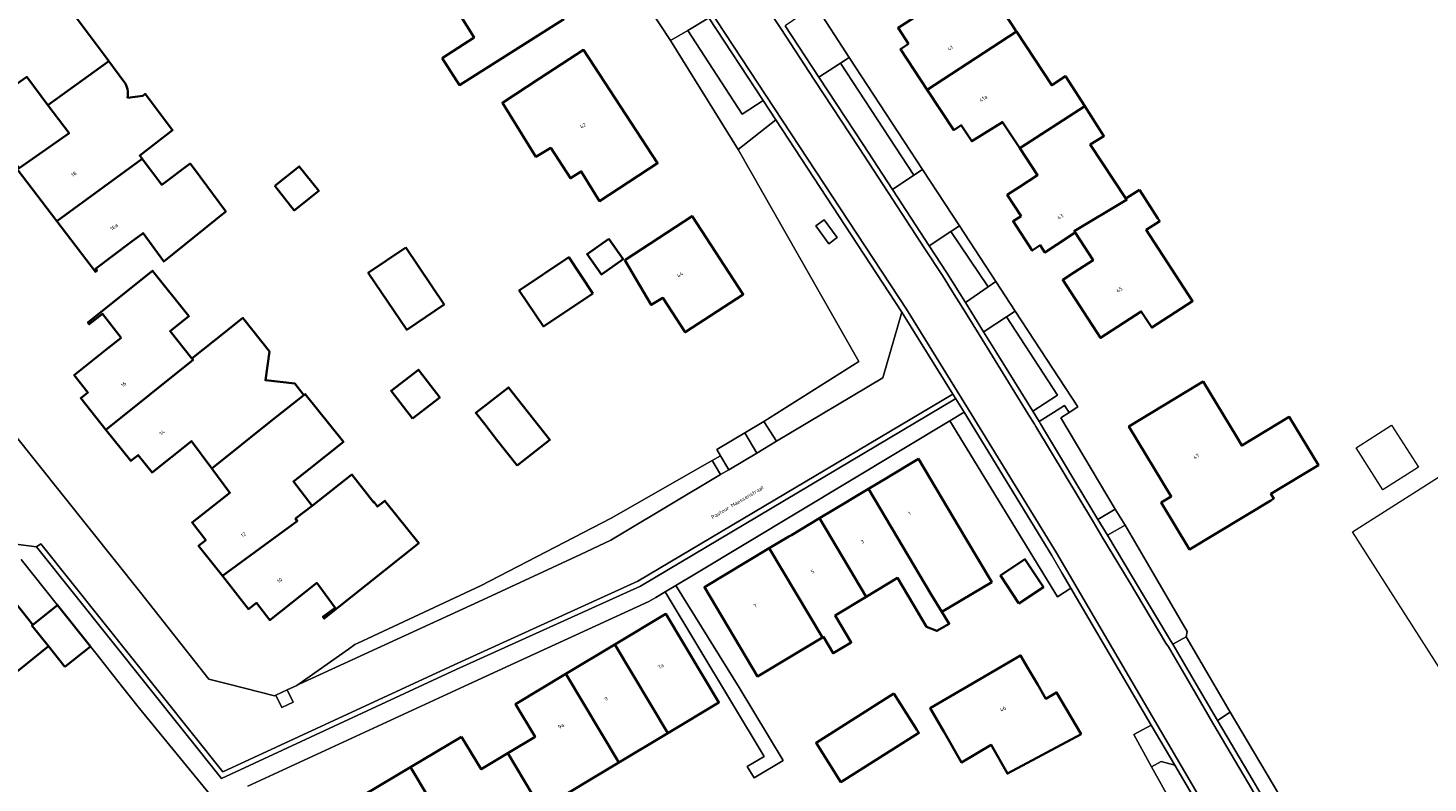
# Model space of a CAD drawing. Header units: metres. Extents: x 201541 to 204988, y 387833 to 394342.
# Tile 63 of 214: x 204120 to 204253, y 389491 to 389562. Entities that reach past the tile are written whole.
import ezdxf
from ezdxf.enums import TextEntityAlignment as Align

# ---------------------------------------------------------------- set-up
doc = ezdxf.new("R2010")
doc.units = ezdxf.units.M
doc.layers.get('Defpoints').update_dxf_attribs({"lineweight": 25})
for name, color, linetype, lineweight in [('B-WE-IE-TERREINAFSCHEIDING_KUNSTMATIG_MUUR-G', 90, 'IE-TERREINAFSCHEIDING-KUNSTMATIG-DICHT', 18), ('B-WE-OG-BEBOUWING-GV', 7, 'Continuous', 35), ('B-WE-OG-BEBOUWING-T18', 10, 'Continuous', 18), ('B-WE-OG-TERREIN_CULTUURSCHEIDING-GV', 7, 'Continuous', 18), ('B-WE-OG-TERREIN_ERF-GV', 7, 'Continuous', 18), ('B-WE-OG-TERREIN_ONBEGROEID-GV', 7, 'Continuous', 18), ('B-WE-VH-VERHARDING_ASFALT-GV', 252, 'Continuous', 18), ('B-WE-VH-VERHARDING_BETONSTRAATSTEEN-GV', 252, 'Continuous', 18), ('B-WE-VH-VERHARDING_OPEN-GV', 252, 'Continuous', 18), ('B-WE-VH-VERHARDING_STRAATBAKSTEEN-GV', 252, 'Continuous', 18), ('B-WE-VH-VERHARDING_TEGEL-GV', 252, 'Continuous', 18)]:
    doc.layers.add(name, color=color, linetype=linetype, lineweight=lineweight)
doc.styles.add('NLCS-ISO-M200-T18', font='NLCS-ISO.ttf', dxfattribs={"height": 0.36})
doc.linetypes.add('IE-TERREINAFSCHEIDING-KUNSTMATIG-DICHT', pattern='A,8,-1,[82,NLCS.SHX,S=0.75,R=90,X=0,Y=0],-1', length=10)

msp = doc.modelspace()

# ---------------------------------------------------------------- linework, layer by layer
at = {"layer": 'B-WE-IE-TERREINAFSCHEIDING_KUNSTMATIG_MUUR-G'}
for points in [[(204180.676, 389561.143), (204187.135, 389550.794)], [(204217.787, 389525.309), (204218.567, 389525.809)], [(204222.927, 389516.648), (204217.787, 389525.309)], [(204226.339, 389510.942), (204223.904, 389515.131)], [(204229.787, 389505.009), (204226.339, 389510.942)], [(204230.22, 389485.288), (204226.388, 389492.157)]]:
    msp.add_lwpolyline(points, dxfattribs=at)
at = {"layer": 'B-WE-OG-BEBOUWING-GV'}
for points in [[(204203.313, 389560.827), (204202.555, 389560.335), (204205.081, 389556.48), (204213.572, 389562.008), (204213.478, 389562.152), (204210.224, 389567.117), (204211.531, 389567.957), (204209.685, 389570.777), (204203.529, 389566.774), (204205.207, 389564.227), (204203.465, 389563.096), (204202.321, 389562.354)], [(204158.982, 389559.486), (204160.654, 389556.92), (204170.541, 389563.19), (204166.956, 389568.845), (204160.678, 389564.866), (204160.105, 389564.504), (204162.033, 389561.456)], [(204114.607, 389554.19), (204114.717, 389554.045), (204114.876, 389554.166), (204114.737, 389554.349), (204119.528, 389557.691), (204121.541, 389555.017), (204127.327, 389559.198), (204127.08, 389559.529), (204121.472, 389567.04), (204119.048, 389565.23), (204110.912, 389559.067)], [(204205.081, 389556.48), (204207.596, 389552.641), (204208.322, 389553.112), (204209.309, 389551.592), (204210.482, 389552.322), (204212.229, 389553.409), (204213.881, 389550.916), (204220.05, 389554.915), (204218.22, 389557.753), (204216.915, 389556.906), (204213.572, 389562.008)], [(204169.322, 389550.971), (204171.187, 389548.073), (204172.216, 389548.72), (204173.953, 389545.908), (204179.461, 389549.5), (204172.44, 389560.269), (204168.252, 389557.539), (204164.723, 389555.239), (204167.911, 389550.118)], [(204213.997, 389544.484), (204213.24, 389543.989), (204215.059, 389541.205), (204215.815, 389541.7), (204216.255, 389541.026), (204217.356, 389541.752), (204219.127, 389542.92), (204219.045, 389543.046), (204224.022, 389546.016), (204223.94, 389546.142), (204220.575, 389551.288), (204221.877, 389552.083), (204220.05, 389554.915), (204213.881, 389550.916), (204215.565, 389548.373), (204213.816, 389547.23), (204212.685, 389546.492)], [(204129.408, 389541.989), (204130.573, 389542.866), (204132.551, 389540.154), (204138.428, 389544.905), (204135.357, 389549.052), (204135.058, 389549.463), (204132.352, 389547.453), (204130.504, 389549.916), (204122.379, 389544), (204126.052, 389539.173), (204126.211, 389539.294), (204126.072, 389539.477)], [(204143.091, 389547.351), (204144.95, 389545.017), (204147.273, 389546.868), (204145.414, 389549.201)], [(204225.25, 389546.972), (204223.94, 389546.142), (204224.022, 389546.016), (204219.045, 389543.046), (204219.127, 389542.92), (204220.845, 389540.288), (204219.086, 389539.14), (204217.964, 389538.408), (204221.556, 389532.906), (204225.416, 389535.427), (204226.428, 389533.878), (204230.302, 389536.407), (204225.888, 389543.17), (204227.17, 389544), (204227.004, 389544.257)], [(204176.344, 389540.299), (204178.858, 389536.045), (204179.969, 389536.709), (204182.089, 389533.447), (204187.608, 389537.035), (204182.743, 389544.481)], [(204155.539, 389541.48), (204151.98, 389539.078), (204155.624, 389533.681), (204159.182, 389536.083)], [(204174.826, 389542.312), (204172.77, 389540.867), (204174.135, 389538.924), (204176.191, 389540.369)], [(204173.319, 389537.133), (204171.023, 389540.568), (204166.317, 389537.423), (204168.612, 389533.988)], [(204128.493, 389532.927), (204127.203, 389531.898), (204124.038, 389529.371), (204125.346, 389527.732), (204124.657, 389527.183), (204127.048, 389524.187), (204135.335, 389530.813), (204135.214, 389530.963), (204133.153, 389533.542), (204134.931, 389534.968), (204131.465, 389539.291), (204125.331, 389534.374), (204125.462, 389534.205), (204126.728, 389535.192)], [(204137.113, 389520.51), (204142.725, 389524.991), (204145.864, 389527.477), (204144.999, 389528.571), (204142.21, 389528.874), (204142.583, 389531.625), (204140.161, 389534.687), (204140.069, 389534.803), (204138.444, 389533.518), (204135.214, 389530.963), (204135.335, 389530.813), (204127.048, 389524.187), (204129.42, 389521.215), (204130.117, 389521.771), (204131.443, 389520.11), (204135.187, 389523.098)], [(204156.185, 389525.244), (204158.772, 389527.24), (204156.733, 389529.884), (204154.145, 389527.888)], [(204166.128, 389520.772), (204169.229, 389523.212), (204166.137, 389527.141), (204165.297, 389528.208), (204162.192, 389525.771), (204163.035, 389524.7), (204164.162, 389523.269)], [(204230.823, 389528.469), (204224.243, 389524.501), (204228.267, 389517.83), (204227.318, 389517.258), (204230.003, 389512.807), (204237.722, 389517.464), (204238.006, 389517.635), (204237.738, 389518.08), (204242.257, 389520.804), (204239.483, 389525.404), (204234.965, 389522.679), (204234.453, 389523.528), (204231.3, 389528.757)], [(204146.632, 389516.967), (204144.871, 389519.248), (204146.356, 389520.429), (204149.607, 389523.017), (204145.983, 389527.571), (204145.864, 389527.477), (204142.725, 389524.991), (204137.113, 389520.51), (204138.831, 389518.2), (204135.232, 389515.355), (204136.538, 389513.704), (204135.848, 389513.158), (204138.119, 389510.287), (204145.233, 389515.511), (204145.063, 389515.743)], [(204201.478, 389519.744), (204201.204, 389519.58), (204199.488, 389518.552), (204205.467, 389508.525), (204206.484, 389506.884), (204211.217, 389509.702), (204208.69, 389513.946), (204204.249, 389521.404)], [(204146.632, 389516.967), (204145.063, 389515.743), (204145.233, 389515.511), (204138.119, 389510.287), (204140.606, 389507.143), (204141.347, 389507.729), (204142.634, 389506.102), (204147.085, 389509.623), (204147.275, 389509.383), (204148.829, 389507.27), (204147.659, 389506.41), (204147.787, 389506.237), (204151.797, 389509.438), (204156.773, 389513.409), (204153.654, 389517.315), (204153.557, 389517.436), (204152.845, 389516.88), (204152.515, 389517.333), (204152.462, 389517.294), (204150.415, 389519.919)], [(204199.488, 389518.552), (204197.756, 389517.515), (204197.505, 389517.364), (204194.84, 389515.767), (204199.281, 389508.317), (204202.258, 389510.098), (204203.787, 389507.541), (204205.003, 389505.462), (204205.997, 389505.064), (204207.183, 389505.757), (204206.484, 389506.884), (204205.467, 389508.525)], [(204191.931, 389514.025), (204190.081, 389512.917), (204195.146, 389504.447), (204195.223, 389504.493), (204196.146, 389502.949), (204197.862, 389503.975), (204196.323, 389506.548), (204199.281, 389508.317), (204194.84, 389515.767), (204192.186, 389514.177)], [(204116.584, 389510.048), (204114.762, 389512.32), (204113.742, 389511.495), (204111.083, 389509.344), (204107.62, 389506.543), (204112.227, 389501.074), (204111, 389500.07), (204113.468, 389497.072), (204121.578, 389503.632), (204120.024, 389505.575), (204120.113, 389505.646), (204119.503, 389506.407)], [(204195.146, 389504.447), (204190.081, 389512.917), (204183.907, 389509.218), (204188.971, 389500.753)], [(204213.8, 389507.687), (204216.117, 389509.211), (204214.366, 389511.873), (204212.049, 389510.349)], [(204123.158, 389501.658), (204125.584, 389503.592), (204122.454, 389507.519), (204120.113, 389505.646), (204120.024, 389505.575), (204121.578, 389503.632)], [(204175.404, 389503.77), (204180.443, 389495.365), (204185.294, 389498.273), (204180.255, 389506.678)], [(204180.443, 389495.365), (204175.404, 389503.77), (204170.755, 389500.983), (204175.794, 389492.577)], [(204219.694, 389495.246), (204217.379, 389499.224), (204216.347, 389498.624), (204215.546, 389500), (204214.709, 389501.438), (204213.953, 389502.737), (204211.296, 389501.191), (204205.369, 389497.742), (204206.553, 389495.673), (204206.65, 389495.505), (204208.324, 389492.58), (204211.161, 389494.244), (204212.706, 389491.511)], [(204170.755, 389500.983), (204165.979, 389498.12), (204167.83, 389495.021), (204165.227, 389493.45), (204168.4, 389488.144), (204175.794, 389492.577)], [(204201.924, 389499.117), (204194.524, 389494.44), (204196.886, 389490.703), (204204.286, 389495.381), (204204.096, 389495.682)], [(204160.845, 389495.022), (204155.994, 389492.127), (204161.014, 389483.715), (204165.578, 389486.452), (204167.311, 389483.562), (204170.129, 389485.238), (204168.4, 389488.144), (204165.227, 389493.45), (204162.704, 389491.927)], [(204161.014, 389483.715), (204155.994, 389492.127), (204151.538, 389489.468), (204151.28, 389489.314), (204156.309, 389480.894), (204156.555, 389481.041)]]:
    msp.add_lwpolyline(points, close=True, dxfattribs=at)
for points in [[(204128.767, 389557.27), (204127.327, 389559.198), (204121.541, 389555.017), (204123.547, 389552.352), (204118.81, 389549.02), (204118.67, 389549.204), (204118.511, 389549.083), (204118.618, 389548.943), (204122.379, 389544)], [(204122.379, 389544), (204130.504, 389549.916), (204130.269, 389550.23), (204133.387, 389552.633), (204130.767, 389556.084), (204130.556, 389555.895), (204129.109, 389555.723)]]:
    msp.add_lwpolyline(points, dxfattribs=at)
msp.add_lwpolyline([(204129.109, 389555.723, 0.2093521), (204128.767, 389557.27)], format="xyb", dxfattribs=at)
at = {"layer": 'B-WE-OG-TERREIN_CULTUURSCHEIDING-GV'}
for points in [[(204184.326, 389563.298), (204182.334, 389562.122), (204187.496, 389554.163), (204189.482, 389555.45)], [(204194.794, 389557.668), (204198.996, 389551.263), (204201.785, 389546.995), (204203.811, 389548.359), (204196.834, 389559.005)], [(204190.684, 389553.62), (204187.135, 389550.794), (204198.45, 389530.899), (204198.576, 389530.653), (204189.555, 389524.959), (204190.755, 389523.082), (204200.871, 389529.123), (204202.68, 389535.36)], [(204195.72, 389541.846), (204194.499, 389543.551), (204195.296, 389544.13), (204196.531, 389542.427)], [(204205.277, 389541.653), (204206.945, 389539.1), (204208.718, 389536.252), (204210.859, 389537.75), (204207.327, 389542.998)], [(204215.109, 389525.938), (204217.476, 389527.478), (204212.623, 389534.9), (204210.489, 389533.505), (204210.444, 389533.48), (204211.71, 389531.447)], [(204218.74, 389509.129), (204217.884, 389510.588), (204216.926, 389512.223), (204208.587, 389525.841), (204207.22, 389525.02), (204217.463, 389508.301)], [(204217.083, 389525.827), (204215.709, 389524.966), (204215.844, 389524.747), (204221.303, 389515.646), (204222.927, 389516.648), (204217.787, 389525.309), (204218.567, 389525.809), (204218.127, 389526.482)], [(204145.2, 389499.898), (204145.421, 389500), (204162.857, 389508.033), (204172.13, 389512.343), (204175.031, 389513.691), (204175.96, 389514.246), (204185.454, 389519.915), (204184.943, 389520.773), (204184.654, 389521.258), (204175.065, 389515.781), (204162.624, 389509.359), (204150.97, 389503.911), (204150.71, 389503.79), (204150.086, 389503.349)], [(204222.199, 389514.151), (204224.683, 389510.011), (204228.193, 389504.159), (204228.422, 389503.805), (204229.671, 389504.506), (204229.787, 389505.009), (204226.339, 389510.942), (204223.904, 389515.131)], [(204228.601, 389492.306), (204227.306, 389492.659), (204226.388, 389492.157), (204230.22, 389485.288), (204232.077, 389486.377), (204231.385, 389487.556)]]:
    msp.add_lwpolyline(points, close=True, dxfattribs=at)
msp.add_lwpolyline([(204258.091, 389482.862), (204252.465, 389479.418), (204249.124, 389478.079), (204246.06, 389478.666), (204243.524, 389481.086), (204233.879, 389497.338), (204232.663, 389496.556), (204236.045, 389490.831), (204242.257, 389480.187)], dxfattribs=at)
at = {"layer": 'B-WE-OG-TERREIN_ERF-GV'}
for points in [[(204155.159, 389565.902), (204154.757, 389565.635), (204153.248, 389568.082), (204153.593, 389568.303), (204163.371, 389574.501), (204166.956, 389568.845), (204170.541, 389563.19), (204160.654, 389556.92), (204158.982, 389559.486), (204162.033, 389561.456), (204160.105, 389564.504), (204158.043, 389567.765), (204155.622, 389566.201)], [(204164.723, 389555.239), (204168.252, 389557.539), (204172.44, 389560.269), (204179.461, 389549.5), (204173.953, 389545.908), (204172.216, 389548.72), (204171.187, 389548.073), (204169.322, 389550.971), (204167.911, 389550.118)], [(204143.091, 389547.351), (204145.414, 389549.201), (204147.273, 389546.868), (204144.95, 389545.017)], [(204179.969, 389536.709), (204178.858, 389536.045), (204176.344, 389540.299), (204182.743, 389544.481), (204187.608, 389537.035), (204182.089, 389533.447)], [(204155.539, 389541.48), (204159.182, 389536.083), (204155.624, 389533.681), (204151.98, 389539.078)], [(204174.826, 389542.312), (204176.191, 389540.369), (204174.135, 389538.924), (204172.77, 389540.867)], [(204173.319, 389537.133), (204168.612, 389533.988), (204166.317, 389537.423), (204171.023, 389540.568)], [(204144.871, 389519.248), (204146.632, 389516.967), (204150.415, 389519.919), (204152.462, 389517.294), (204152.515, 389517.333), (204152.845, 389516.88), (204153.557, 389517.436), (204153.654, 389517.315), (204156.773, 389513.409), (204151.797, 389509.438), (204147.787, 389506.237), (204147.659, 389506.41), (204148.829, 389507.27), (204147.275, 389509.383), (204147.085, 389509.623), (204142.634, 389506.102), (204141.347, 389507.729), (204140.606, 389507.143), (204138.119, 389510.287), (204135.848, 389513.158), (204136.538, 389513.704), (204135.232, 389515.355), (204138.831, 389518.2), (204137.113, 389520.51), (204135.187, 389523.098), (204131.443, 389520.11), (204130.117, 389521.771), (204129.42, 389521.215), (204127.048, 389524.187), (204124.657, 389527.183), (204125.346, 389527.732), (204124.038, 389529.371), (204127.203, 389531.898), (204128.493, 389532.927), (204126.728, 389535.192), (204125.462, 389534.205), (204125.331, 389534.374), (204131.465, 389539.291), (204134.931, 389534.968), (204133.153, 389533.542), (204135.214, 389530.963), (204138.444, 389533.518), (204140.069, 389534.803), (204140.161, 389534.687), (204142.583, 389531.625), (204142.21, 389528.874), (204144.999, 389528.571), (204145.864, 389527.477), (204145.983, 389527.571), (204149.607, 389523.017), (204146.356, 389520.429)], [(204156.185, 389525.244), (204154.145, 389527.888), (204156.733, 389529.884), (204158.772, 389527.24)], [(204165.297, 389528.208), (204166.137, 389527.141), (204169.229, 389523.212), (204166.128, 389520.772), (204164.162, 389523.269), (204163.035, 389524.7), (204162.192, 389525.771)], [(204237.722, 389517.464), (204230.003, 389512.807), (204227.318, 389517.258), (204228.267, 389517.83), (204224.243, 389524.501), (204230.823, 389528.469), (204231.3, 389528.757), (204234.453, 389523.528), (204234.965, 389522.679), (204239.483, 389525.404), (204242.257, 389520.804), (204237.738, 389518.08), (204238.006, 389517.635)], [(204245.828, 389522.456), (204249.196, 389524.614), (204251.747, 389520.632), (204248.379, 389518.474)], [(204197.756, 389517.515), (204199.488, 389518.552), (204201.204, 389519.58), (204201.478, 389519.744), (204204.249, 389521.404), (204208.69, 389513.946), (204211.217, 389509.702), (204206.484, 389506.884), (204207.183, 389505.757), (204205.997, 389505.064), (204205.003, 389505.462), (204203.787, 389507.541), (204202.258, 389510.098), (204199.281, 389508.317), (204196.323, 389506.548), (204197.862, 389503.975), (204196.146, 389502.949), (204195.223, 389504.493), (204195.146, 389504.447), (204188.971, 389500.753), (204183.907, 389509.218), (204190.081, 389512.917), (204191.931, 389514.025), (204192.186, 389514.177), (204194.84, 389515.767), (204197.505, 389517.364)], [(204269.257, 389499.564), (204259.093, 389493.099), (204254.98, 389499.621), (204254.738, 389500), (204245.504, 389514.467), (204255.657, 389520.948), (204268.98, 389500)], [(204213.8, 389507.687), (204212.049, 389510.349), (204214.366, 389511.873), (204216.117, 389509.211)], [(204206.65, 389495.505), (204206.553, 389495.673), (204205.369, 389497.742), (204211.296, 389501.191), (204213.953, 389502.737), (204214.709, 389501.438), (204215.546, 389500), (204216.347, 389498.624), (204217.379, 389499.224), (204219.694, 389495.246), (204212.706, 389491.511), (204211.161, 389494.244), (204208.324, 389492.58)], [(204204.286, 389495.381), (204196.886, 389490.703), (204194.524, 389494.44), (204201.924, 389499.117), (204204.096, 389495.682)]]:
    msp.add_lwpolyline(points, close=True, dxfattribs=at)
for points in [[(204121.472, 389567.04), (204127.08, 389559.529), (204127.327, 389559.198), (204128.767, 389557.27)], [(204210.224, 389567.117), (204213.478, 389562.152), (204213.572, 389562.008), (204216.915, 389556.906), (204218.22, 389557.753), (204220.05, 389554.915), (204221.877, 389552.083), (204220.575, 389551.288), (204223.94, 389546.142), (204225.25, 389546.972), (204227.004, 389544.257), (204227.17, 389544), (204225.888, 389543.17), (204230.302, 389536.407), (204226.428, 389533.878), (204225.416, 389535.427), (204221.556, 389532.906), (204217.964, 389538.408), (204219.086, 389539.14), (204220.845, 389540.288), (204219.127, 389542.92), (204217.356, 389541.752), (204216.255, 389541.026), (204215.815, 389541.7), (204215.059, 389541.205), (204213.24, 389543.989), (204213.997, 389544.484), (204212.685, 389546.492), (204213.816, 389547.23), (204215.565, 389548.373), (204213.881, 389550.916), (204212.229, 389553.409), (204210.482, 389552.322), (204209.309, 389551.592), (204208.322, 389553.112), (204207.596, 389552.641), (204205.081, 389556.48), (204202.555, 389560.335), (204203.313, 389560.827), (204202.321, 389562.354)], [(204118.093, 389524.069), (204130.342, 389508.73), (204136.821, 389500.479), (204138.73, 389500), (204143.062, 389498.913), (204143.208, 389498.98), (204144.279, 389499.474), (204145.2, 389499.898), (204150.086, 389503.349), (204150.71, 389503.79), (204150.97, 389503.911), (204162.624, 389509.359), (204175.065, 389515.781), (204184.654, 389521.258), (204185.445, 389521.71), (204185.093, 389522.301), (204187.741, 389523.879), (204189.555, 389524.959), (204198.576, 389530.653), (204198.45, 389530.899), (204187.135, 389550.794), (204180.676, 389561.143), (204178.73, 389564.136)], [(204194.453, 389564.485), (204197.677, 389559.557), (204204.645, 389548.906), (204208.149, 389543.551), (204211.612, 389538.257), (204213.453, 389535.443), (204219.401, 389526.352), (204218.567, 389525.809), (204217.787, 389525.309), (204222.927, 389516.648), (204223.904, 389515.131), (204226.339, 389510.942), (204229.787, 389505.009), (204229.671, 389504.506), (204232.316, 389500), (204233.879, 389497.338), (204243.524, 389481.086), (204246.06, 389478.666), (204249.124, 389478.079), (204252.465, 389479.418), (204258.091, 389482.862)], [(204118.81, 389549.02), (204123.547, 389552.352), (204121.541, 389555.017), (204119.528, 389557.691)], [(204129.109, 389555.723), (204130.556, 389555.895), (204130.767, 389556.084), (204133.387, 389552.633), (204130.269, 389550.23), (204130.504, 389549.916), (204132.352, 389547.453), (204135.058, 389549.463), (204135.357, 389549.052), (204138.428, 389544.905), (204132.551, 389540.154), (204130.573, 389542.866), (204129.408, 389541.989), (204126.072, 389539.477), (204126.211, 389539.294), (204126.052, 389539.173), (204122.379, 389544), (204118.618, 389548.943)], [(204230.22, 389485.288), (204226.388, 389492.157), (204224.704, 389495.24), (204226.369, 389496.113), (204224.091, 389500), (204218.74, 389509.129), (204217.463, 389508.301), (204207.22, 389525.02), (204183.156, 389510.57), (204181.205, 389509.398), (204187.229, 389499.701), (204191.384, 389492.762), (204188.629, 389491.112), (204187.986, 389492.185), (204189.588, 389493.144), (204180.191, 389508.789), (204179.302, 389508.255), (204178.625, 389507.849), (204165.859, 389501.993), (204161.533, 389500), (204140.534, 389490.325)], [(204119.503, 389506.407), (204120.113, 389505.646), (204122.454, 389507.519), (204119.011, 389511.844)], [(204151.538, 389489.468), (204155.994, 389492.127), (204160.845, 389495.022), (204162.704, 389491.927), (204165.227, 389493.45), (204167.83, 389495.021), (204165.979, 389498.12), (204170.755, 389500.983), (204175.404, 389503.77), (204180.255, 389506.678), (204185.294, 389498.273), (204180.443, 389495.365), (204175.794, 389492.577), (204168.4, 389488.144)], [(204091.752, 389459.583), (204137.739, 389488.554), (204137.46, 389488.909), (204137.304, 389489.098), (204130.225, 389497.703), (204128.414, 389500), (204126.204, 389502.803), (204125.584, 389503.592), (204123.158, 389501.658), (204121.578, 389503.632), (204113.468, 389497.072)]]:
    msp.add_lwpolyline(points, dxfattribs=at)
msp.add_lwpolyline([(204128.767, 389557.27, -0.2093521), (204129.109, 389555.723)], format="xyb", dxfattribs=at)
at = {"layer": 'B-WE-OG-TERREIN_ONBEGROEID-GV'}
msp.add_lwpolyline([(204144.279, 389499.474), (204143.208, 389498.98), (204143.758, 389497.809), (204144.825, 389498.311)], close=True, dxfattribs=at)
at = {"layer": 'B-WE-VH-VERHARDING_ASFALT-GV'}
for points in [[(204081.803, 389720.6), (204082.383, 389719.713), (204084.281, 389716.796), (204102.317, 389689.293), (204120.691, 389661.312), (204124.546, 389655.552), (204174.869, 389578.606), (204203.101, 389535.629), (204209.013, 389526.103), (204217.355, 389512.48), (204237.901, 389477.438), (204238.27, 389476.732), (204238.586, 389476.001), (204238.848, 389475.249), (204239.054, 389474.48), (204248.437, 389458.454)], [(204241.823, 389479.938), (204237.36, 389487.586), (204235.614, 389490.578), (204232.232, 389496.303), (204230.216, 389499.748), (204227.996, 389503.543), (204227.769, 389503.894), (204224.254, 389509.754), (204221.77, 389513.894), (204220.874, 389515.389), (204215.417, 389524.487), (204215.283, 389524.704), (204214.684, 389525.675), (204211.285, 389531.184), (204210.02, 389533.216), (204208.294, 389535.988), (204207.648, 389537.025), (204206.523, 389538.831), (204204.858, 389541.38), (204201.366, 389546.721), (204198.578, 389550.989), (204194.376, 389557.394), (204191.164, 389562.291), (204184.089, 389573.076)]]:
    msp.add_lwpolyline(points, dxfattribs=at)
at = {"layer": 'B-WE-VH-VERHARDING_BETONSTRAATSTEEN-GV'}
for points in [[(204237.468, 389477.188), (204239.054, 389474.48), (204238.848, 389475.249), (204238.586, 389476.001), (204238.27, 389476.732), (204237.901, 389477.438), (204217.355, 389512.48), (204209.013, 389526.103), (204203.101, 389535.629), (204174.869, 389578.606)], [(204184.089, 389573.076), (204191.164, 389562.291), (204194.376, 389557.394), (204198.578, 389550.989), (204201.366, 389546.721), (204204.858, 389541.38), (204206.523, 389538.831), (204207.648, 389537.025), (204208.294, 389535.988), (204210.02, 389533.216), (204211.285, 389531.184), (204214.684, 389525.675), (204215.283, 389524.704), (204215.417, 389524.487), (204220.874, 389515.389), (204221.77, 389513.894), (204224.254, 389509.754), (204227.769, 389503.894), (204227.996, 389503.543), (204230.216, 389499.748), (204232.232, 389496.303), (204235.614, 389490.578), (204237.36, 389487.586), (204241.823, 389479.938)], [(204184.326, 389563.298), (204189.482, 389555.45), (204190.684, 389553.62), (204202.68, 389535.36), (204207.523, 389527.555), (204207.796, 389527.115), (204208.587, 389525.841), (204216.926, 389512.223), (204217.884, 389510.588), (204218.74, 389509.129), (204224.091, 389500), (204226.369, 389496.113), (204228.601, 389492.306), (204231.385, 389487.556), (204232.077, 389486.377), (204233.906, 389483.26), (204235.641, 389480.302), (204237.348, 389477.393)], [(204224.683, 389510.011), (204222.199, 389514.151), (204221.303, 389515.646), (204215.844, 389524.747), (204215.709, 389524.966), (204215.109, 389525.938), (204211.71, 389531.447), (204210.444, 389533.48), (204208.718, 389536.252), (204206.945, 389539.1), (204205.277, 389541.653), (204201.785, 389546.995), (204198.996, 389551.263), (204194.794, 389557.668), (204191.582, 389562.565)], [(204117.75, 389513.396), (204120.467, 389513.042), (204120.858, 389513.354), (204138.162, 389491.672), (204160.133, 389501.848), (204177.6, 389509.78), (204207.523, 389527.555), (204202.68, 389535.36), (204200.871, 389529.123), (204190.755, 389523.082), (204188.881, 389521.962), (204186.236, 389520.382), (204185.454, 389519.915), (204175.96, 389514.246), (204175.031, 389513.691), (204172.13, 389512.343), (204162.857, 389508.033), (204145.421, 389500), (204145.2, 389499.898), (204144.279, 389499.474), (204144.825, 389498.311), (204143.758, 389497.809), (204143.208, 389498.98), (204143.062, 389498.913), (204138.73, 389500), (204136.821, 389500.479), (204130.342, 389508.73), (204118.093, 389524.069)], [(204140.534, 389490.325), (204161.533, 389500), (204165.859, 389501.993), (204178.625, 389507.849), (204179.302, 389508.255), (204180.191, 389508.789), (204181.205, 389509.398), (204183.156, 389510.57), (204207.22, 389525.02), (204208.587, 389525.841), (204207.796, 389527.115), (204207.698, 389527.086), (204177.832, 389509.336), (204160.341, 389501.393), (204138.016, 389491.053), (204120.467, 389513.042), (204117.75, 389513.396)], [(204119.011, 389511.844), (204122.454, 389507.519), (204125.584, 389503.592), (204126.204, 389502.803), (204128.414, 389500), (204130.225, 389497.703), (204137.304, 389489.098)], [(204242.257, 389480.187), (204236.045, 389490.831), (204232.663, 389496.556), (204230.648, 389500), (204228.422, 389503.805), (204228.193, 389504.159), (204224.683, 389510.011)]]:
    msp.add_lwpolyline(points, dxfattribs=at)
for points in [[(204191.582, 389562.565), (204194.794, 389557.668), (204196.834, 389559.005), (204197.677, 389559.557), (204194.453, 389564.485), (204193.565, 389563.91)], [(204203.811, 389548.359), (204204.645, 389548.906), (204197.677, 389559.557), (204196.834, 389559.005)], [(204201.785, 389546.995), (204205.277, 389541.653), (204207.327, 389542.998), (204208.149, 389543.551), (204204.645, 389548.906), (204203.811, 389548.359)], [(204208.149, 389543.551), (204207.327, 389542.998), (204210.859, 389537.75), (204211.612, 389538.257)], [(204210.444, 389533.48), (204210.489, 389533.505), (204212.623, 389534.9), (204213.453, 389535.443), (204211.612, 389538.257), (204210.859, 389537.75), (204208.718, 389536.252)], [(204215.109, 389525.938), (204215.709, 389524.966), (204217.083, 389525.827), (204218.127, 389526.482), (204218.567, 389525.809), (204219.401, 389526.352), (204213.453, 389535.443), (204212.623, 389534.9), (204217.476, 389527.478)], [(204207.523, 389527.555), (204177.6, 389509.78), (204160.133, 389501.848), (204138.162, 389491.672), (204120.858, 389513.354), (204120.467, 389513.042), (204138.016, 389491.053), (204160.341, 389501.393), (204177.832, 389509.336), (204207.698, 389527.086), (204207.796, 389527.115)], [(204188.881, 389521.962), (204187.741, 389523.879), (204185.093, 389522.301), (204185.445, 389521.71), (204186.236, 389520.382)], [(204224.704, 389495.24), (204226.388, 389492.157), (204227.306, 389492.659), (204228.601, 389492.306), (204226.369, 389496.113)]]:
    msp.add_lwpolyline(points, close=True, dxfattribs=at)
at = {"layer": 'B-WE-VH-VERHARDING_OPEN-GV'}
for points in [[(204195.72, 389541.846), (204196.531, 389542.427), (204195.296, 389544.13), (204194.499, 389543.551)], [(204180.191, 389508.789), (204189.588, 389493.144), (204187.986, 389492.185), (204188.629, 389491.112), (204191.384, 389492.762), (204187.229, 389499.701), (204181.205, 389509.398)], [(204228.422, 389503.805), (204230.648, 389500), (204232.663, 389496.556), (204233.879, 389497.338), (204232.316, 389500), (204229.671, 389504.506)]]:
    msp.add_lwpolyline(points, close=True, dxfattribs=at)
at = {"layer": 'B-WE-VH-VERHARDING_STRAATBAKSTEEN-GV'}
for points in [[(204180.676, 389561.143), (204182.334, 389562.122), (204184.326, 389563.298), (204182.707, 389565.764), (204180.644, 389564.546), (204180.333, 389565.072), (204178.73, 389564.136)], [(204187.135, 389550.794), (204190.684, 389553.62), (204189.482, 389555.45), (204187.496, 389554.163), (204182.334, 389562.122), (204180.676, 389561.143)], [(204221.303, 389515.646), (204222.199, 389514.151), (204223.904, 389515.131), (204222.927, 389516.648)]]:
    msp.add_lwpolyline(points, close=True, dxfattribs=at)
at = {"layer": 'B-WE-VH-VERHARDING_TEGEL-GV'}
for points in [[(204187.741, 389523.879), (204188.881, 389521.962), (204190.755, 389523.082), (204189.555, 389524.959)], [(204185.445, 389521.71), (204184.654, 389521.258), (204184.943, 389520.773), (204185.454, 389519.915), (204186.236, 389520.382)]]:
    msp.add_lwpolyline(points, close=True, dxfattribs=at)

# ---------------------------------------------------------------- texts
at = {"layer": 'B-WE-OG-BEBOUWING-T18', "style": 'NLCS-ISO-M200-T18'}
for s, rotation, p in [('41', 33.2, (204207.28, 389560.423)), ('41a', 33.2, (204210.409, 389555.646)), ('42', 33.1, (204172.369, 389553.054)), ('18', 37.2, (204124.005, 389548.468)), ('43', 33.1, (204217.729, 389544.432)), ('16a', 37.2, (204127.825, 389543.448)), ('44', 33.1, (204181.596, 389538.923)), ('45', 33.1, (204223.34, 389537.49)), ('16', 38.5, (204128.729, 389528.494)), ('14', 38.5, (204132.383, 389523.915)), ('47', 31.1, (204230.641, 389521.639)), ('1', 30.9, (204203.4, 389516.233)), ('12', 38.3, (204140.106, 389514.222)), ('3', 30.9, (204198.918, 389513.548)), ('5', 30.8, (204194.195, 389510.718)), ('10', 38.3, (204143.55, 389509.869)), ('7', 30.9, (204188.747, 389507.455)), ('7a', 30.9, (204179.764, 389501.72)), ('9', 30.9, (204174.581, 389498.613)), ('46', 30.2, (204212.281, 389497.658)), ('9a', 30.9, (204170.281, 389496.035))]:
    msp.add_text(s, height=0.36, rotation=rotation, dxfattribs=at).set_placement(p, align=Align.MIDDLE)
at = {"layer": 'Defpoints', "color": 250, "style": 'NLCS-ISO-M200-T18'}
msp.add_text('Pastoor Maessenstraat', height=0.36, rotation=30.7, dxfattribs=at).set_placement((204187.059, 389517.294), align=Align.MIDDLE)

doc.saveas('drawing.dxf')
